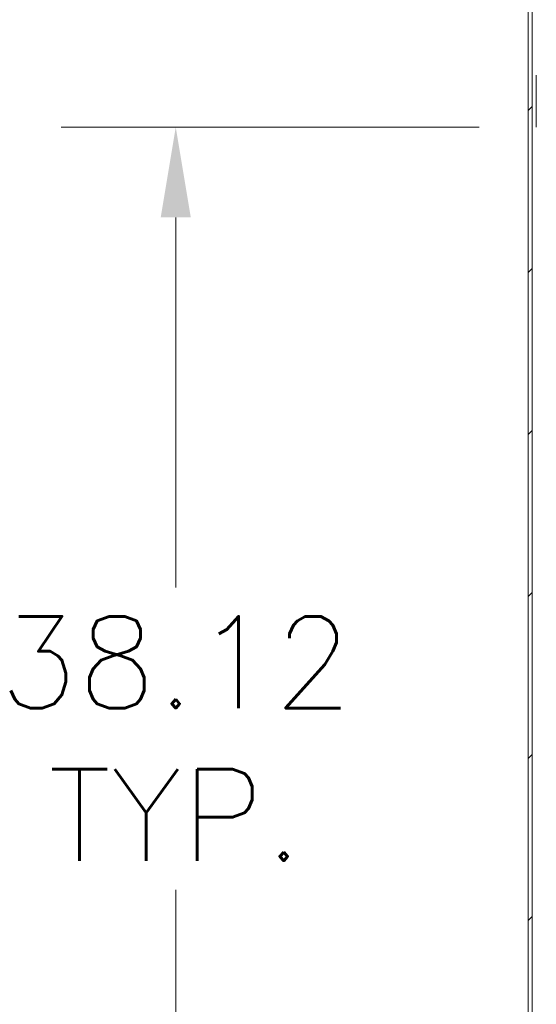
# Model space of a CAD drawing. Header units: inches. Extents: x 16 to 463, y 31 to 294.
# Tile 40 of 110: x 82 to 98, y 150 to 181. Entities that reach past the tile are written whole.
import ezdxf

# ---------------------------------------------------------------- set-up
doc = ezdxf.new("R2010")
doc.units = ezdxf.units.IN
doc.header["$LTSCALE"] = 28.571429
doc.header["$MEASUREMENT"] = 0
for name, color, linetype, lineweight in [('Dimension (ANSI)', 7, 'Continuous', 5), ('Hatch (ANSI)', 7, 'Continuous', 5), ('Visible (ANSI)', 7, 'Continuous', 5)]:
    doc.layers.add(name, color=color, linetype=linetype, lineweight=lineweight)
doc.styles.add('ROMANS', font='romans.shx')
doc.dimstyles.new('Default (ANSI)', dxfattribs={"dimscale": 28.571429, "dimtxt": 0.1, "dimasz": 0.098425, "dimexe": 0.125, "dimexo": 0.0625, "dimgap": 0.031496, "dimtad": 0, "dimtih": 1, "dimtoh": 1, "dimrnd": 1e-08, "dimzin": 0, "dimdsep": 46, "dimtxsty": 'ROMANS', "dimcen": 0.09, "dimdle": 0.393701, "dimclrd": 256, "dimclre": 256, "dimclrt": 256, "dimadec": 0, "dimazin": 0, "dimtfac": 1, "dimtofl": 0, "dimtmove": 0, "dimatfit": 3, "dimfxl": 1, "dimtolj": 1, "dimtzin": 0, "dimlwd": -1, "dimlwe": -1, "dimarcsym": 0})

# ---------------------------------------------------------------- blocks, each defined once
blk = doc.blocks.new('*D34')
at = {"layer": 'Defpoints', "color": 0, "transparency": 16777216}
for p in [(86.504, 177.791), (97.753, 177.791), (97.753, 139.666)]:
    blk.add_point(p, dxfattribs=at)
at = {"layer": 'Dimension (ANSI)', "transparency": 16777216}
for p, q in [((95.967, 177.791), (82.933, 177.791)), ((86.504, 174.979), (86.504, 163.438)), ((86.504, 142.478), (86.504, 154.019)), ((95.967, 139.666), (82.933, 139.666))]:
    blk.add_line(p, q, dxfattribs=at)
for points in [[(86.036, 174.979), (86.973, 174.979), (86.504, 177.791)], [(86.036, 142.478), (86.973, 142.478), (86.504, 139.666)]]:
    blk.add_solid(points, dxfattribs=at)
at = {"layer": 'Dimension (ANSI)', "transparency": 16777216, "insert": (86.504, 158.729), "char_height": 2.8571, "attachment_point": 5, "style": 'ROMANS'}
blk.add_mtext('\\A1;38.12\\PTYP.', dxfattribs=at)

msp = doc.modelspace()

# ---------------------------------------------------------------- hatches: boundary and pattern name
at = {"layer": 'Hatch (ANSI)'}
h = msp.add_hatch(dxfattribs=at)
h.set_pattern_fill('ANSI31', color=256, scale=28.5714, style=0)
h.paths.add_polyline_path([(97.6278, 221.5411), (97.5028, 221.5411), (97.5028, 131.6661), (97.6278, 131.6661)])

# ---------------------------------------------------------------- linework, layer by layer
at = {"layer": 'Visible (ANSI)'}
for p, q in [((97.5028, 221.5411), (97.5028, 131.6661)), ((97.6278, 131.6661), (97.6278, 221.5411)), ((97.7528, 179.0311), (97.7528, 179.4161)), ((97.7528, 179.0311), (97.7528, 178.1761)), ((97.7528, 177.7911), (97.7528, 178.1761))]:
    msp.add_line(p, q, dxfattribs=at)

# ---------------------------------------------------------------- dimensions: what is measured, and where the dimension line sits
at = {"layer": 'Dimension (ANSI)'}
dim = msp.add_linear_dim(base=(86.504208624, 177.7911404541), p1=(97.7528025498, 139.6661404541), p2=(97.7528025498, 177.7911404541), angle=270, text='<>\\PTYP.', dimstyle='Default (ANSI)', override={"dimdec": 2, "dimtp": 0, "dimtm": 0, "dimtdec": 2, "dimatfit": 1}, dxfattribs=at)
dim.commit()
dim.dimension.update_dxf_attribs({"geometry": '*D34', "text_midpoint": (86.504208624, 158.7286404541), "dimtype": 160})

doc.saveas('drawing.dxf')
